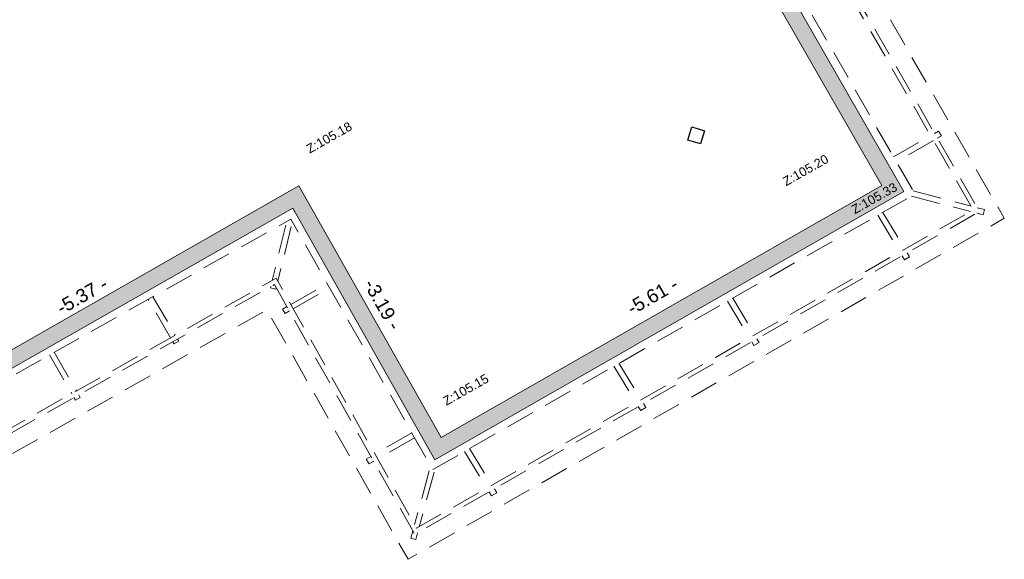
# Model space of a CAD drawing. Header units: metres. Extents: x 1525456 to 1525560, y 4222363 to 4222397.
# Tile 5 of 16: x 1525468 to 1525479, y 4222363 to 4222369. Entities that reach past the tile are written whole.
import ezdxf

# ---------------------------------------------------------------- set-up
doc = ezdxf.new("R2010")
doc.units = ezdxf.units.M
doc.header["$LTSCALE"] = 0.1
doc.header["$PDMODE"] = 34
doc.header["$PDSIZE"] = 0.1
doc.linetypes.add('CACHE2', pattern=[4.7625, 3.175, -1.5875])
doc.layers.get('0').update_dxf_attribs({"lineweight": 9})
doc.layers.get('Defpoints').update_dxf_attribs({"lineweight": 9})
for name, color, linetype, lineweight in [('0_Cotation', 142, 'CACHE2', 9), ('Mur-bas', 250, 'Continuous', 9), ('Mur-hachures', 254, 'Continuous', 9), ('Poutre', 253, 'CACHE2', 9), ('Texte-Altitude', 115, 'Continuous', 9)]:
    doc.layers.add(name, color=color, linetype=linetype, lineweight=lineweight)
doc.layers.add('Equipement_Divers', color=253, linetype='Continuous')
doc.styles.add('ARIAL', font='arial.ttf')
doc.styles.get("Standard").update_dxf_attribs({"font": 'arial.ttf'})
doc.dimstyles.new('Cotation', dxfattribs={"dimtxt": 0.18, "dimasz": 0.1, "dimexe": 0.18, "dimexo": 0.2, "dimgap": 0.09, "dimtad": 0, "dimzin": 0, "dimdsep": 46, "dimtxsty": 'ARIAL', "dimblk1": 'OBLIQUE', "dimblk2": 'OBLIQUE', "dimsah": 1, "dimcen": 0.09, "dimse1": 1, "dimse2": 1, "dimsd1": 1, "dimsd2": 1, "dimclrd": 252, "dimaunit": 2, "dimadec": 3, "dimazin": 0, "dimtfac": 1, "dimtix": 1, "dimtofl": 0, "dimtmove": 0, "dimatfit": 3, "dimldrblk": 'OBLIQUE', "dimfxl": 1, "dimtolj": 1, "dimtzin": 0, "dimarcsym": 0})

# ---------------------------------------------------------------- blocks, each defined once
blk = doc.blocks.new('*D99')
at = {"layer": 'Defpoints', "color": 0, "transparency": 16777216}
for p in [(1525471.158, 4222367.461), (1525471.224, 4222367.346), (1525466.562, 4222364.688)]:
    blk.add_point(p, dxfattribs=at)
at = {"layer": '0_Cotation', "color": 0, "transparency": 16777216, "insert": (1525468.827, 4222366.132), "char_height": 0.15, "attachment_point": 5, "rotation": 29.692, "style": 'ARIAL'}
blk.add_mtext('\\A1;-5.37 -', dxfattribs=at)
blk = doc.blocks.new('_OBLIQUE')
at = {"color": 0, "linetype": 'ByBlock'}
blk.add_line((-0.5, -0.5), (0.5, 0.5), dxfattribs=at)
blk = doc.blocks.new('*D101')
at = {"layer": 'Defpoints', "color": 0, "transparency": 16777216}
for p in [(1525471.224, 4222367.346), (1525472.933, 4222364.644), (1525472.794, 4222364.565)]:
    blk.add_point(p, dxfattribs=at)
at = {"layer": '0_Cotation', "color": 0, "transparency": 16777216, "insert": (1525472.148, 4222366.034), "char_height": 0.15, "attachment_point": 5, "rotation": 299.4436, "style": 'ARIAL'}
blk.add_mtext('\\A1;-3.19 -', dxfattribs=at)
blk = doc.blocks.new('*D102')
at = {"layer": 'Defpoints', "color": 0, "transparency": 16777216}
for p in [(1525477.566, 4222367.519), (1525477.664, 4222367.348), (1525472.794, 4222364.565)]:
    blk.add_point(p, dxfattribs=at)
at = {"layer": '0_Cotation', "color": 0, "transparency": 16777216, "insert": (1525475.131, 4222366.128), "char_height": 0.15, "attachment_point": 5, "rotation": 29.7477, "style": 'ARIAL'}
blk.add_mtext('\\A1;-5.61 -', dxfattribs=at)
blk = doc.blocks.new('*D103')
at = {"layer": 'Defpoints', "color": 0, "transparency": 16777216}
for p in [(1525473.019, 4222375.437), (1525472.808, 4222375.316), (1525477.664, 4222367.348)]:
    blk.add_point(p, dxfattribs=at)
at = {"layer": '0_Cotation', "color": 0, "transparency": 16777216, "insert": (1525475.13, 4222371.271), "char_height": 0.15, "attachment_point": 5, "rotation": 299.8621, "style": 'ARIAL'}
blk.add_mtext('\\A1;-9.33 -', dxfattribs=at)

msp = doc.modelspace()

# ---------------------------------------------------------------- hatches: boundary and pattern name
at = {"layer": 'Mur-hachures', "true_color": 0xe8e8e8}
h = msp.add_hatch(color=254, dxfattribs=at)
h.dxf.hatch_style = 1
h.paths.add_polyline_path([(1525473.086, 4222375.683), (1525470.207, 4222374.047), (1525469.855, 4222374.678), (1525469.465, 4222375.377), (1525469.014, 4222376.184), (1525467.584, 4222375.308), (1525467.798, 4222374.93), (1525467.147, 4222374.21), (1525463.996, 4222370.723), (1525463.352, 4222370.01), (1525466.494, 4222364.442), (1525471.156, 4222367.1), (1525472.726, 4222364.319), (1525477.909, 4222367.282)])
h.paths.add_polyline_path([(1525473.019, 4222375.437), (1525477.664, 4222367.348), (1525472.794, 4222364.565), (1525471.224, 4222367.346), (1525466.562, 4222364.688), (1525463.575, 4222369.98), (1525468.015, 4222374.902), (1525467.825, 4222375.245), (1525468.948, 4222375.932), (1525470.139, 4222373.801)], flags=16)

# ---------------------------------------------------------------- linework, layer by layer
at = {"layer": 'Equipement_Divers', "flags": 128}
msp.add_lwpolyline([(1525475.521, 4222367.85), (1525475.564, 4222367.996), (1525475.705, 4222367.951), (1525475.662, 4222367.81)], close=True, dxfattribs=at)
at = {"layer": 'Mur-bas', "flags": 128}
msp.add_lwpolyline([(1525473.019, 4222375.437), (1525470.139, 4222373.801), (1525468.948, 4222375.932), (1525467.825, 4222375.245), (1525468.015, 4222374.902), (1525463.575, 4222369.98), (1525466.562, 4222364.688), (1525471.224, 4222367.346), (1525472.794, 4222364.565), (1525477.664, 4222367.348), (1525473.019, 4222375.437)], close=True, dxfattribs=at)
msp.add_lwpolyline([(1525463.355, 4222370.004), (1525466.494, 4222364.442), (1525471.156, 4222367.1), (1525472.726, 4222364.319), (1525477.909, 4222367.282), (1525473.086, 4222375.683)], dxfattribs=at)
at = {"layer": 'Poutre', "flags": 128}
for points in [[(1525476.812, 4222370.829), (1525479.018, 4222366.986), (1525472.429, 4222363.22), (1525470.869, 4222365.976), (1525466.184, 4222363.327), (1525462.975, 4222368.989)], [(1525476.638, 4222370.728), (1525478.744, 4222367.061), (1525472.504, 4222363.495), (1525470.953, 4222366.256), (1525466.267, 4222363.613), (1525463.168, 4222369.098)], [(1525476.594, 4222370.703), (1525478.675, 4222367.079), (1525472.523, 4222363.563), (1525470.972, 4222366.324), (1525466.286, 4222363.681), (1525463.211, 4222369.122)], [(1525476.185, 4222370.469), (1525478.031, 4222367.254), (1525472.702, 4222364.209), (1525471.134, 4222366.978), (1525466.449, 4222364.34), (1525463.627, 4222369.357)], [(1525478.248, 4222367.924), (1525478.292, 4222367.949), (1525478.323, 4222367.896), (1525478.278, 4222367.871)], [(1525477.795, 4222367.666), (1525478.204, 4222367.899)], [(1525478.235, 4222367.846), (1525477.825, 4222367.612)], [(1525478.011, 4222367.289), (1525478.651, 4222367.121)], [(1525477.992, 4222367.232), (1525478.644, 4222367.061)], [(1525478.719, 4222367.103), (1525478.799, 4222367.082), (1525478.784, 4222367.024), (1525478.713, 4222367.043)], [(1525477.62, 4222367.02), (1525477.863, 4222366.615)], [(1525477.677, 4222367.052), (1525477.92, 4222366.647)], [(1525471.078, 4222366.91), (1525470.929, 4222366.3)], [(1525471.138, 4222366.896), (1525470.99, 4222366.292)], [(1525477.945, 4222366.604), (1525477.971, 4222366.561), (1525477.915, 4222366.527), (1525477.888, 4222366.572)], [(1525470.913, 4222366.233), (1525470.909, 4222366.218), (1525470.969, 4222366.203), (1525470.973, 4222366.22)], [(1525471.134, 4222366.035), (1525471.538, 4222366.264)], [(1525471.161, 4222365.987), (1525471.565, 4222366.216)], [(1525469.805, 4222365.666), (1525469.559, 4222366.091)], [(1525469.611, 4222366.12), (1525469.857, 4222365.695)], [(1525476.018, 4222366.104), (1525476.259, 4222365.699)], [(1525471.118, 4222365.963), (1525471.07, 4222365.936), (1525471.043, 4222365.984), (1525471.091, 4222366.011)], [(1525475.961, 4222366.071), (1525476.202, 4222365.666)], [(1525476.285, 4222365.656), (1525476.308, 4222365.616), (1525476.252, 4222365.582), (1525476.228, 4222365.623)], [(1525469.882, 4222365.652), (1525469.896, 4222365.628), (1525469.844, 4222365.598), (1525469.83, 4222365.622)], [(1525468.468, 4222365.477), (1525468.713, 4222365.05)], [(1525468.52, 4222365.506), (1525468.765, 4222365.079)], [(1525474.703, 4222365.352), (1525474.948, 4222364.949)], [(1525474.76, 4222365.385), (1525475.005, 4222364.982)], [(1525468.738, 4222365.006), (1525468.755, 4222364.977), (1525468.807, 4222365.007), (1525468.79, 4222365.036)], [(1525475.031, 4222364.939), (1525475.057, 4222364.896), (1525475.001, 4222364.862), (1525474.974, 4222364.906)], [(1525472.471, 4222364.617), (1525472.063, 4222364.382)], [(1525472.501, 4222364.563), (1525472.093, 4222364.328)], [(1525472.02, 4222364.357), (1525471.967, 4222364.327), (1525471.998, 4222364.273), (1525472.05, 4222364.304)], [(1525473.053, 4222364.409), (1525473.3, 4222364.007)], [(1525473.11, 4222364.442), (1525473.356, 4222364.04)], [(1525472.664, 4222364.198), (1525472.501, 4222363.604)], [(1525472.719, 4222364.183), (1525472.552, 4222363.58)], [(1525473.383, 4222363.997), (1525473.409, 4222363.954), (1525473.353, 4222363.92), (1525473.326, 4222363.964)], [(1525472.534, 4222363.512), (1525472.514, 4222363.439), (1525472.459, 4222363.454), (1525472.482, 4222363.535)]]:
    msp.add_lwpolyline(points, dxfattribs=at)

# ---------------------------------------------------------------- texts
at = {"layer": 'Texte-Altitude', "char_height": 0.1, "width": 0.54726, "attachment_point": 2, "rotation": 29.4419}
for s, insert in [('Z:105.18', (1525471.533, 4222367.922)), ('Z:105.20', (1525476.798, 4222367.562)), ('Z:105.33', (1525477.557, 4222367.252)), ('Z:105.15', (1525473.043, 4222365.137))]:
    msp.add_mtext(s, dxfattribs=dict(at, insert=insert))

# ---------------------------------------------------------------- dimensions: what is measured, and where the dimension line sits
at = {"layer": '0_Cotation'}
for p1, p2, distance, picture, middle in [((1525477.664, 4222367.348), (1525473.019, 4222375.437), 0.244, '*D103', (1525475.13, 4222371.271)), ((1525472.794, 4222364.565), (1525477.664, 4222367.348), 0.197, '*D102', (1525475.131, 4222366.128)), ((1525466.562, 4222364.688), (1525471.224, 4222367.346), 0.132, '*D99', (1525468.827, 4222366.132)), ((1525471.224, 4222367.346), (1525472.794, 4222364.565), 0.16, '*D101', (1525472.148, 4222366.034))]:
    dim = msp.add_aligned_dim(p1=p1, p2=p2, distance=distance, dimstyle='Cotation', override={"dimtxt": 0.15, "dimpost": '-<> -', "dimtmove": 2}, dxfattribs=at)
    dim.commit()
    dim.dimension.update_dxf_attribs({"geometry": picture, "text_midpoint": middle})

doc.saveas('drawing.dxf')
